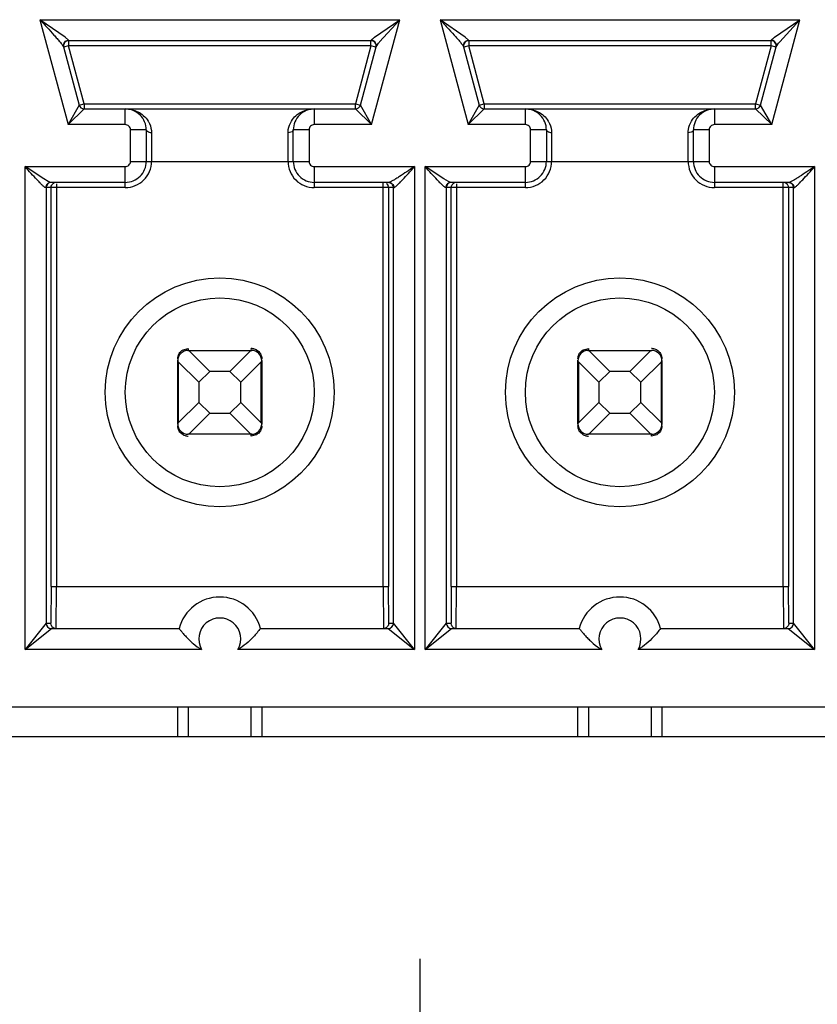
# Model space of a CAD drawing. Header units: inches. Extents: x 0 to 34, y 0 to 22.
# Tile 22 of 125: x 9.906 to 10.131, y 5.291 to 5.568. Entities that reach past the tile are written whole.
import ezdxf

# ---------------------------------------------------------------- set-up
doc = ezdxf.new("R2010")
doc.units = ezdxf.units.IN
doc.header["$LTSCALE"] = 1.87
doc.header["$MEASUREMENT"] = 0
doc.layers.get('0').update_dxf_attribs({"linetype": 'CONTINUOUS'})
doc.layers.add('02___PRT_ALL_AXES', color=7, linetype='CONTINUOUS')
doc.layers.add('DIMENSIONS', color=7, linetype='CONTINUOUS')
doc.styles.get("Standard").update_dxf_attribs({"font": 'txt', "width": 0.8})
doc.dimstyles.new('DIMSTYLE_2', dxfattribs={"dimtxt": 0.125, "dimasz": 0.18, "dimexe": 0.125, "dimexo": 0.0625, "dimgap": 0.09, "dimtad": 0, "dimtih": 1, "dimtoh": 1, "dimdec": 3, "dimlfac": 1.3333333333, "dimzin": 4, "dimdsep": 46, "dimtxsty": 'STANDARD', "dimblk": '_FILLED', "dimblk1": '_FILLED', "dimblk2": '_FILLED', "dimcen": 0.09, "dimadec": 0, "dimazin": 0, "dimtp": 0.001, "dimtm": 0.001, "dimtfac": 1, "dimtdec": 3, "dimtofl": 0, "dimtmove": 0, "dimatfit": 3, "dimldrblk": '_FILLED', "dimfxl": 1, "dimtolj": 1, "dimtzin": 4, "dimarcsym": 0})

# ---------------------------------------------------------------- blocks, each defined once
blk = doc.blocks.new('*D7')
at = {"layer": 'DIMENSIONS', "color": 2, "linetype": 'CONTINUOUS'}
blk.add_line((10.0188810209, 5.3034613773), (10.0188810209, 4.1254863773), dxfattribs=at)
at = {"layer": 'DIMENSIONS', "color": 2, "linetype": 'CONTINUOUS', "insert": (9.9563810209, 4.0629863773), "char_height": 0.125, "width": 1.425, "attachment_point": 3, "rotation": 90, "line_spacing_factor": 0.9}
blk.add_mtext('4.754{\\Ftxt.shx;\\W1.000000;\\H0.125000; }[120.74]', dxfattribs=at)
blk = doc.blocks.new('_FILLED')
at = {"color": 0, "linetype": 'BYBLOCK'}
blk.add_solid([(0, 0), (-1, 0.1736111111), (-1, -0.1736111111)], dxfattribs=at)

msp = doc.modelspace()

# ---------------------------------------------------------------- linework, layer by layer
at = {"color": 7, "linetype": 'CONTINUOUS'}
for p, q in [((9.9120488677, 5.5676169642), (10.0132133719, 5.5676169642)), ((9.9120488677, 5.5676169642), (9.9199607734, 5.5380893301)), ((9.9191511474, 5.5627213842), (9.9120488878, 5.5676168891)), ((10.0053012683, 5.5380893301), (10.0132133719, 5.5676169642)), ((10.0061112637, 5.5627216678), (10.013213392, 5.5676168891)), ((10.007561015, 5.5613684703), (10.0132132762, 5.5676170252)), ((10.0245488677, 5.5676169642), (10.1257133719, 5.5676169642)), ((10.0245488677, 5.5676169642), (10.0324607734, 5.5380893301)), ((10.0316511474, 5.5627213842), (10.0245488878, 5.5676168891)), ((10.1178012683, 5.5380893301), (10.1257133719, 5.5676169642)), ((10.1186112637, 5.5627216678), (10.125713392, 5.5676168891)), ((10.120061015, 5.5613684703), (10.1257132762, 5.5676170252)), ((9.9201007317, 5.5618306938), (9.919111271, 5.5614449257)), ((9.9201007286, 5.5618306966), (9.9191511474, 5.5627213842)), ((9.920140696, 5.5617113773), (9.9201007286, 5.5618306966)), ((10.0051213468, 5.5617113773), (9.9201406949, 5.5617113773)), ((9.9201406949, 5.5617113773), (9.9201406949, 5.5602349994)), ((10.0051213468, 5.5602349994), (10.0051213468, 5.5617113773)), ((10.0051613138, 5.5618306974), (10.0051213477, 5.5617113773)), ((10.0051613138, 5.5618306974), (10.0061112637, 5.5627216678)), ((10.0326007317, 5.5618306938), (10.031611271, 5.5614449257)), ((10.0326007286, 5.5618306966), (10.0316511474, 5.5627213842)), ((10.032640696, 5.5617113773), (10.0326007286, 5.5618306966)), ((10.1176213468, 5.5617113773), (10.0326406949, 5.5617113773)), ((10.0326406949, 5.5617113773), (10.0326406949, 5.5602349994)), ((10.1176213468, 5.5602349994), (10.1176213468, 5.5617113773)), ((10.1176613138, 5.5618306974), (10.1176213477, 5.5617113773)), ((10.1176613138, 5.5618306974), (10.1186112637, 5.5627216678)), ((9.9186746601, 5.5600020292), (9.9230661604, 5.5436127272)), ((9.9201406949, 5.5602349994), (9.9187146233, 5.5598528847)), ((10.0051213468, 5.5602349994), (9.9201406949, 5.5602349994)), ((9.924492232, 5.5439948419), (9.9201406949, 5.5602349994)), ((10.0051213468, 5.5602349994), (10.0007698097, 5.5439948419)), ((10.0021958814, 5.5436127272), (10.006587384, 5.5600020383)), ((10.0065474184, 5.5598528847), (10.0051213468, 5.5602349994)), ((10.006587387, 5.5600020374), (10.0072586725, 5.5610005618)), ((10.0311746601, 5.5600020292), (10.0355661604, 5.5436127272)), ((10.0326406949, 5.5602349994), (10.0312146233, 5.5598528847)), ((10.1176213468, 5.5602349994), (10.0326406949, 5.5602349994)), ((10.036992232, 5.5439948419), (10.0326406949, 5.5602349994)), ((10.1176213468, 5.5602349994), (10.1132698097, 5.5439948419)), ((10.1146958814, 5.5436127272), (10.119087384, 5.5600020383)), ((10.1190474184, 5.5598528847), (10.1176213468, 5.5602349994)), ((10.119087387, 5.5600020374), (10.1197586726, 5.5610005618)), ((9.9230661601, 5.5436127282), (9.9199607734, 5.5380893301)), ((9.9199607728, 5.5380893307), (9.9244922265, 5.5425184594)), ((9.9230661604, 5.5436127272), (9.924492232, 5.5439948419)), ((9.9244922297, 5.542518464), (10.0007698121, 5.542518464)), ((9.924492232, 5.5439948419), (10.0007698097, 5.5439948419)), ((9.924492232, 5.5439948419), (9.924492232, 5.542518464)), ((9.9360562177, 5.5380893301), (9.9360562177, 5.542518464)), ((9.989205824, 5.542518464), (9.989205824, 5.5380893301)), ((10.0007698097, 5.5439948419), (10.0021958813, 5.5436127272)), ((10.0007698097, 5.542518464), (10.0007698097, 5.5439948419)), ((10.0007698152, 5.5425184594), (10.0053012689, 5.5380893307)), ((10.0053012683, 5.5380893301), (10.0021958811, 5.5436127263)), ((10.0355661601, 5.5436127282), (10.0324607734, 5.5380893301)), ((10.0324607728, 5.5380893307), (10.0369922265, 5.5425184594)), ((10.0355661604, 5.5436127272), (10.036992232, 5.5439948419)), ((10.0369922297, 5.542518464), (10.1132698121, 5.542518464)), ((10.036992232, 5.5439948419), (10.1132698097, 5.5439948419)), ((10.036992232, 5.5439948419), (10.036992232, 5.542518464)), ((10.0485562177, 5.5380893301), (10.0485562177, 5.542518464)), ((10.101705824, 5.542518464), (10.101705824, 5.5380893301)), ((10.1132698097, 5.5439948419), (10.1146958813, 5.5436127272)), ((10.1132698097, 5.542518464), (10.1132698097, 5.5439948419)), ((10.1132698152, 5.5425184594), (10.1178012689, 5.5380893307)), ((10.1178012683, 5.5380893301), (10.1146958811, 5.5436127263)), ((9.9360562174, 5.5380893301), (9.9199607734, 5.5380893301)), ((10.0053012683, 5.5380893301), (9.9892058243, 5.5380893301)), ((10.0485562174, 5.5380893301), (10.0324607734, 5.5380893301)), ((10.1178012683, 5.5380893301), (10.1017058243, 5.5380893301)), ((9.9419617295, 5.5366129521), (9.9375325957, 5.5366129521)), ((9.9375325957, 5.5277546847), (9.9375325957, 5.5366129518)), ((9.9419617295, 5.5366129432), (9.9419617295, 5.5277546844)), ((9.9434381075, 5.5358076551), (9.9434381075, 5.5277546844)), ((9.9818239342, 5.5277546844), (9.9818239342, 5.5358076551)), ((9.9877294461, 5.5366129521), (9.9833003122, 5.5366129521)), ((9.9833003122, 5.5277546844), (9.9833003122, 5.5366129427)), ((9.9877294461, 5.5366129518), (9.9877294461, 5.5277546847)), ((10.0544617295, 5.5366129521), (10.0500325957, 5.5366129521)), ((10.0500325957, 5.5277546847), (10.0500325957, 5.5366129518)), ((10.0544617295, 5.5366129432), (10.0544617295, 5.5277546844)), ((10.0559381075, 5.5358076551), (10.0559381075, 5.5277546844)), ((10.0943239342, 5.5277546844), (10.0943239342, 5.5358076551)), ((10.1002294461, 5.5366129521), (10.0958003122, 5.5366129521)), ((10.0958003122, 5.5277546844), (10.0958003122, 5.5366129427)), ((10.1002294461, 5.5366129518), (10.1002294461, 5.5277546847)), ((9.9131635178, 5.5228257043), (9.9079006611, 5.526278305)), ((9.9079006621, 5.5262783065), (9.9360562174, 5.5262783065)), ((9.9079006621, 5.3904515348), (9.9079006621, 5.5262783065)), ((9.9360562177, 5.5203727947), (9.9360562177, 5.5262783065)), ((9.9375325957, 5.5277546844), (9.9877294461, 5.5277546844)), ((9.9892058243, 5.5262783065), (10.0173613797, 5.5262783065)), ((9.989205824, 5.5262783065), (9.989205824, 5.5203727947)), ((10.0173613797, 5.5262783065), (10.0173613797, 5.3904515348)), ((10.0256635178, 5.5228257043), (10.0204006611, 5.526278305)), ((10.0204006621, 5.5262783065), (10.0485562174, 5.5262783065)), ((10.0204006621, 5.3904515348), (10.0204006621, 5.5262783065)), ((10.0485562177, 5.5203727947), (10.0485562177, 5.5262783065)), ((10.0500325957, 5.5277546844), (10.1002294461, 5.5277546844)), ((10.1017058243, 5.5262783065), (10.1298613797, 5.5262783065)), ((10.101705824, 5.5262783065), (10.101705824, 5.5203727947)), ((10.1298613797, 5.5262783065), (10.1298613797, 5.3904515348)), ((9.9143959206, 5.522119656), (9.9131635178, 5.5228257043)), ((10.0268959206, 5.522119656), (10.0256635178, 5.5228257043)), ((9.9137133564, 5.5206387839), (9.9136868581, 5.5203727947)), ((9.9360562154, 5.5203727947), (9.9136868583, 5.5203727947)), ((9.9138060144, 5.5203727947), (9.9138060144, 5.3978334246)), ((9.9141512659, 5.5213219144), (9.9138956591, 5.5208775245)), ((9.9151334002, 5.5218491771), (9.9143959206, 5.522119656)), ((9.9151334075, 5.5218491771), (9.9144272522, 5.5216567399)), ((9.9360562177, 5.5218491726), (9.9151334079, 5.5218491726)), ((9.9152176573, 5.4081679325), (9.9152176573, 5.5203727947)), ((9.9166939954, 5.5214167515), (9.9166939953, 5.4081681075)), ((10.0101286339, 5.5218491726), (9.989205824, 5.5218491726)), ((10.0115751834, 5.5203727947), (9.9892058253, 5.5203727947)), ((10.0085680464, 5.4081681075), (10.0085680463, 5.5218491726)), ((10.009603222, 5.5214257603), (10.0099502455, 5.5208895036)), ((10.0100443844, 5.5203727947), (10.0100443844, 5.4081679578)), ((10.0101286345, 5.5218491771), (10.0108500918, 5.5216480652)), ((10.0114560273, 5.3978334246), (10.0114560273, 5.5203727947)), ((10.0115506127, 5.5206286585), (10.0115751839, 5.5203727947)), ((10.0262133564, 5.5206387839), (10.0261868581, 5.5203727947)), ((10.0485562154, 5.5203727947), (10.0261868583, 5.5203727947)), ((10.0263060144, 5.5203727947), (10.0263060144, 5.3978334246)), ((10.0266512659, 5.5213219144), (10.0263956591, 5.5208775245)), ((10.0276334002, 5.5218491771), (10.0268959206, 5.522119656)), ((10.0276334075, 5.5218491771), (10.0269272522, 5.5216567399)), ((10.0485562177, 5.5218491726), (10.0276334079, 5.5218491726)), ((10.0277176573, 5.4081679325), (10.0277176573, 5.5203727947)), ((10.0291939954, 5.5214167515), (10.0291939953, 5.4081681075)), ((10.1226286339, 5.5218491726), (10.101705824, 5.5218491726)), ((10.1240751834, 5.5203727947), (10.1017058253, 5.5203727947)), ((10.1210680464, 5.4081681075), (10.1210680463, 5.5218491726)), ((10.1225443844, 5.5203727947), (10.1225443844, 5.4081679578)), ((10.1226286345, 5.5218491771), (10.1233500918, 5.5216480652)), ((10.1239560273, 5.3978334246), (10.1239560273, 5.5203727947)), ((10.1240506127, 5.5206286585), (10.1240751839, 5.5203727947)), ((9.9522963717, 5.4747192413), (9.9537727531, 5.4751015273)), ((9.9536545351, 5.4746012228), (9.9537758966, 5.4745930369)), ((9.9537727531, 5.4751015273), (9.9537727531, 5.4746050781)), ((9.9537727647, 5.4746050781), (9.9714893, 5.4746050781)), ((9.9537758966, 5.4745930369), (9.9540046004, 5.4744952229)), ((9.9712366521, 5.4744760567), (9.9540253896, 5.4744760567)), ((9.95980188, 5.4686995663), (9.9540253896, 5.4744760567)), ((9.9712366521, 5.4744760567), (9.9654601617, 5.4686995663)), ((9.9712366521, 5.4744760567), (9.9714857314, 5.4745929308)), ((9.9714857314, 5.4745929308), (9.9716156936, 5.4745997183)), ((9.9714892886, 5.4748264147), (9.9714892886, 5.4751015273)), ((10.0647963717, 5.4747192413), (10.0662727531, 5.4751015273)), ((10.0661545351, 5.4746012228), (10.0662758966, 5.4745930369)), ((10.0662727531, 5.4751015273), (10.0662727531, 5.4746050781)), ((10.0662727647, 5.4746050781), (10.0839893, 5.4746050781)), ((10.0662758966, 5.4745930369), (10.0665046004, 5.4744952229)), ((10.0837366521, 5.4744760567), (10.0665253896, 5.4744760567)), ((10.07230188, 5.4686995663), (10.0665253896, 5.4744760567)), ((10.0837366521, 5.4744760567), (10.0779601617, 5.4686995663)), ((10.0837366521, 5.4744760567), (10.0839857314, 5.4745929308)), ((10.0839857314, 5.4745929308), (10.0841156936, 5.4745997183)), ((9.9508199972, 5.4539357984), (9.9508199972, 5.4716523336)), ((9.9508321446, 5.471648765), (9.950825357, 5.4717787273)), ((9.9509490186, 5.4713996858), (9.9508321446, 5.471648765)), ((9.9509490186, 5.4713996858), (9.956725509, 5.4656231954)), ((9.9509490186, 5.4713996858), (9.9509490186, 5.4541884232)), ((9.9685365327, 5.4656231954), (9.9743130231, 5.4713996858)), ((9.9743130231, 5.4541884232), (9.9743130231, 5.4713996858)), ((9.9744300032, 5.4716491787), (9.9743321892, 5.471420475)), ((9.9744381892, 5.4717705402), (9.9744300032, 5.4716491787)), ((9.9744420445, 5.4720134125), (9.9744420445, 5.4722480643)), ((9.9744420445, 5.4716523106), (9.9744420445, 5.4539357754)), ((10.0633199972, 5.4539357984), (10.0633199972, 5.4716523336)), ((10.0633321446, 5.471648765), (10.063325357, 5.4717787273)), ((10.0634490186, 5.4713996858), (10.0633321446, 5.471648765)), ((10.0634490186, 5.4713996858), (10.069225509, 5.4656231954)), ((10.0634490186, 5.4713996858), (10.0634490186, 5.4541884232)), ((10.0810365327, 5.4656231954), (10.0868130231, 5.4713996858)), ((10.0868130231, 5.4541884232), (10.0868130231, 5.4713996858)), ((10.0869300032, 5.4716491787), (10.0868321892, 5.471420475)), ((10.0869381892, 5.4717705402), (10.0869300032, 5.4716491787)), ((10.0869420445, 5.4720134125), (10.0869420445, 5.4722480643)), ((10.0869420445, 5.4716523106), (10.0869420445, 5.4539357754)), ((9.956725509, 5.4656231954), (9.95980188, 5.4686995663)), ((9.9654601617, 5.4686995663), (9.95980188, 5.4686995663)), ((9.9654601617, 5.4686995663), (9.9685365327, 5.4656231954)), ((10.069225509, 5.4656231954), (10.07230188, 5.4686995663)), ((10.0779601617, 5.4686995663), (10.07230188, 5.4686995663)), ((10.0779601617, 5.4686995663), (10.0810365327, 5.4656231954)), ((9.956725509, 5.4656231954), (9.956725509, 5.4599649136)), ((9.9685365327, 5.4599649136), (9.9685365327, 5.4656231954)), ((10.069225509, 5.4656231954), (10.069225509, 5.4599649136)), ((10.0810365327, 5.4599649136), (10.0810365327, 5.4656231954)), ((9.956725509, 5.4599649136), (9.9509490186, 5.4541884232)), ((9.95980188, 5.4568885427), (9.956725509, 5.4599649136)), ((9.9685365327, 5.4599649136), (9.9654601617, 5.4568885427)), ((9.9743130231, 5.4541884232), (9.9685365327, 5.4599649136)), ((10.069225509, 5.4599649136), (10.0634490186, 5.4541884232)), ((10.07230188, 5.4568885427), (10.069225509, 5.4599649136)), ((10.0810365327, 5.4599649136), (10.0779601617, 5.4568885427)), ((10.0868130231, 5.4541884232), (10.0810365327, 5.4599649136)), ((9.9540253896, 5.4511120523), (9.95980188, 5.4568885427)), ((9.95980188, 5.4568885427), (9.9654601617, 5.4568885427)), ((9.9654601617, 5.4568885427), (9.9712366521, 5.4511120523)), ((10.0665253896, 5.4511120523), (10.07230188, 5.4568885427)), ((10.07230188, 5.4568885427), (10.0779601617, 5.4568885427)), ((10.0779601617, 5.4568885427), (10.0837366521, 5.4511120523)), ((9.9508199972, 5.4535746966), (9.9508199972, 5.4533400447)), ((9.9508238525, 5.4538175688), (9.9508320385, 5.4539389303)), ((9.9508320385, 5.4539389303), (9.9509298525, 5.454167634)), ((9.9743130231, 5.4541884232), (9.9744298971, 5.453939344)), ((9.9744298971, 5.453939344), (9.9744366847, 5.4538093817)), ((10.0633199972, 5.4535746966), (10.0633199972, 5.4533400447)), ((10.0633238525, 5.4538175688), (10.0633320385, 5.4539389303)), ((10.0633320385, 5.4539389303), (10.0634298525, 5.454167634)), ((10.0868130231, 5.4541884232), (10.0869298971, 5.453939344)), ((10.0869298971, 5.453939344), (10.0869366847, 5.4538093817)), ((9.9537763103, 5.4509951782), (9.9536463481, 5.4509883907)), ((9.971489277, 5.4509830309), (9.9537727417, 5.4509830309)), ((9.9540253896, 5.4511120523), (9.9537763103, 5.4509951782)), ((9.9540253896, 5.4511120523), (9.9712366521, 5.4511120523)), ((9.9714861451, 5.4509950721), (9.9712574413, 5.4510928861)), ((9.9716075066, 5.4509868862), (9.9714861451, 5.4509950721)), ((9.9714892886, 5.4504865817), (9.9714892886, 5.4509830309)), ((9.97296567, 5.4508688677), (9.9714892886, 5.4504865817)), ((10.0662763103, 5.4509951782), (10.0661463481, 5.4509883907)), ((10.083989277, 5.4509830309), (10.0662727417, 5.4509830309)), ((10.0665253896, 5.4511120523), (10.0662763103, 5.4509951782)), ((10.0665253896, 5.4511120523), (10.0837366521, 5.4511120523)), ((10.0839861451, 5.4509950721), (10.0837574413, 5.4510928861)), ((10.0841075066, 5.4509868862), (10.0839861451, 5.4509950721)), ((10.0839892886, 5.4504865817), (10.0839892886, 5.4509830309)), ((10.08546567, 5.4508688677), (10.0839892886, 5.4504865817)), ((9.9152176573, 5.4081679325), (9.9151416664, 5.3978334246)), ((9.9152176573, 5.4081680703), (10.0100443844, 5.4081680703)), ((9.9166180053, 5.3963570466), (9.9166939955, 5.4081681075)), ((10.0085680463, 5.4081681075), (10.0086440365, 5.3963570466)), ((10.0101203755, 5.3978334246), (10.0100443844, 5.4081679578)), ((10.0277176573, 5.4081679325), (10.0276416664, 5.3978334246)), ((10.0277176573, 5.4081680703), (10.1225443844, 5.4081680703)), ((10.0291180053, 5.3963570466), (10.0291939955, 5.4081681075)), ((10.1210680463, 5.4081681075), (10.1211440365, 5.3963570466)), ((10.1226203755, 5.3978334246), (10.1225443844, 5.4081679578)), ((9.9079006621, 5.3904515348), (9.9152860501, 5.3963570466)), ((9.91380601, 5.3978332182), (9.9079006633, 5.3904515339)), ((9.9138060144, 5.3978334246), (9.9151416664, 5.3978334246)), ((9.9152375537, 5.3973121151), (9.9151416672, 5.3978334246)), ((9.9152827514, 5.3963570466), (9.9511950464, 5.3963570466)), ((9.9740669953, 5.3963570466), (10.0099792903, 5.3963570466)), ((10.0099759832, 5.3963570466), (10.0173613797, 5.3904515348)), ((10.0101203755, 5.3978334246), (10.0114560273, 5.3978334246)), ((10.0173613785, 5.3904515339), (10.0114560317, 5.3978332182)), ((10.0204006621, 5.3904515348), (10.0277860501, 5.3963570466)), ((10.02630601, 5.3978332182), (10.0204006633, 5.3904515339)), ((10.0263060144, 5.3978334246), (10.0276416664, 5.3978334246)), ((10.0277375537, 5.3973121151), (10.0276416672, 5.3978334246)), ((10.0277827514, 5.3963570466), (10.0636950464, 5.3963570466)), ((10.0865669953, 5.3963570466), (10.1224792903, 5.3963570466)), ((10.1224759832, 5.3963570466), (10.1298613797, 5.3904515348)), ((10.1226203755, 5.3978334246), (10.1239560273, 5.3978334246)), ((10.1298613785, 5.3904515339), (10.1239560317, 5.3978332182)), ((9.9575166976, 5.3904515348), (9.9079006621, 5.3904515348)), ((10.0173613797, 5.3904515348), (9.9677453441, 5.3904515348)), ((10.0700166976, 5.3904515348), (10.0204006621, 5.3904515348)), ((10.1298613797, 5.3904515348), (10.0802453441, 5.3904515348)), ((10.5097766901, 5.3742113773), (9.5279853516, 5.3742113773)), ((9.9508199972, 5.3659613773), (9.9508199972, 5.3742113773)), ((9.9537727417, 5.3742113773), (9.9537727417, 5.3659613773)), ((9.9714893, 5.3659613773), (9.9714893, 5.3742113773)), ((9.9744420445, 5.3742113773), (9.9744420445, 5.3659613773)), ((10.0633199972, 5.3659613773), (10.0633199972, 5.3742113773)), ((10.0662727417, 5.3742113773), (10.0662727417, 5.3659613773)), ((10.0839893, 5.3659613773), (10.0839893, 5.3742113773)), ((10.0869420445, 5.3742113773), (10.0869420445, 5.3659613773))]:
    msp.add_line(p, q, dxfattribs=at)
for centre, radius in [((9.9626310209, 5.4627940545), 0.0321850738), ((10.0751310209, 5.4627940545), 0.0321850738), ((9.9626310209, 5.4627940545), 0.0265748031), ((10.0751310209, 5.4627940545), 0.0265748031)]:
    msp.add_circle(centre, radius, dxfattribs=at)
for centre, radius, start, end in [((9.9201406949, 5.5602349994), 0.001476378, 90.0000001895, 189.011049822), ((10.0051213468, 5.5602349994), 0.001476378, 345.000000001, 90), ((10.0051441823, 5.5603200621), 0.0015107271, 80.5968892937, 89.3504022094), ((10.0326406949, 5.5602349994), 0.001476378, 90.0000001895, 189.0110498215), ((10.1176213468, 5.5602349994), 0.001476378, 345.0000000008, 90), ((10.1176441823, 5.5603200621), 0.0015107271, 80.5968892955, 89.3504022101), ((9.9200454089, 5.5603683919), 0.0014188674, 185.8368762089, 194.9637983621), ((10.0270851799, 5.5450155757), 0.0254678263, 140.0514003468, 141.1227409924), ((10.0325454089, 5.5603683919), 0.0014188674, 185.8368762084, 194.9637983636), ((10.13958518, 5.5450155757), 0.0254678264, 140.0514003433, 141.1227409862), ((9.924492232, 5.5439948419), 0.001476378, 194.9999980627, 270), ((9.9360562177, 5.5366129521), 0.0059055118, 359.9999128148, 90.0000000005), ((9.989205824, 5.5366129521), 0.0059055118, 89.9988714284, 180.0000000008), ((10.0007698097, 5.5439948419), 0.001476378, 270, 345.0000019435), ((10.036992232, 5.5439948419), 0.001476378, 194.9999980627, 270), ((10.0485562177, 5.5366129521), 0.0059055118, 359.9999128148, 90.0000000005), ((10.101705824, 5.5366129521), 0.0059055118, 89.9988714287, 180.0000000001), ((10.1132698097, 5.5439948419), 0.001476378, 270, 345.0000019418), ((9.9360562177, 5.5366129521), 0.0014763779, 359.9999885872, 90.0000114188), ((9.989205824, 5.5366129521), 0.0014763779, 89.9999885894, 180.0000114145), ((10.0485562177, 5.5366129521), 0.0014763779, 359.9999885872, 90.0000114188), ((10.101705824, 5.5366129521), 0.0014763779, 89.9999885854, 180.0000114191), ((9.9360562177, 5.5277546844), 0.0073818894, 269.999982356, 360), ((9.9360562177, 5.5277546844), 0.0014763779, 269.9999885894, 1.14144e-05), ((9.9360562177, 5.5277546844), 0.0059055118, 269.9999999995, 360), ((9.989205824, 5.5277546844), 0.0073818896, 180, 270.0000099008), ((9.989205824, 5.5277546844), 0.0059055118, 179.9999999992, 270.0000000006), ((9.989205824, 5.5277546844), 0.0014763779, 179.9999885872, 270.0000114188), ((10.0485562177, 5.5277546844), 0.0073818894, 269.999982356, 360), ((10.0485562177, 5.5277546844), 0.0014763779, 269.9999885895, 1.14144e-05), ((10.0485562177, 5.5277546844), 0.0059055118, 269.9999999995, 360), ((10.101705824, 5.5277546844), 0.0073818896, 180, 270.0000099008), ((10.101705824, 5.5277546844), 0.0059055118, 180, 270.0000000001), ((10.101705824, 5.5277546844), 0.0014763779, 179.9999885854, 270.0000114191), ((9.9152658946, 5.520371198), 0.0014598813, 169.8259070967, 179.9373363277), ((9.9153176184, 5.5203626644), 0.0015122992, 160.0957973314, 169.8538319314), ((9.9166934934, 5.5203650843), 0.0014828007, 109.8794210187, 119.8335695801), ((10.008569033, 5.5203737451), 0.0014752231, 45.4895701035, 50.4269843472), ((10.0085304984, 5.5203617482), 0.0015146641, 10.4559840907, 20.3913579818), ((10.0085852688, 5.5203710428), 0.0014591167, 0.0687928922, 10.4873788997), ((10.0277658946, 5.520371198), 0.0014598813, 169.8259070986, 179.9373363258), ((10.0278176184, 5.5203626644), 0.0015122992, 160.0957973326, 169.8538319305), ((10.0291934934, 5.5203650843), 0.0014828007, 109.8794210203, 119.8335695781), ((10.1210691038, 5.5203753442), 0.0014738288, 19.9214625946, 90.0411086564), ((10.1210327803, 5.5203626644), 0.0015122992, 10.1461680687, 19.9042026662), ((10.121084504, 5.520371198), 0.0014598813, 0.0626636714, 10.1740929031), ((9.9537727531, 5.4716523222), 0.0029527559, 90, 179.9997786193), ((9.9537781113, 5.4742286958), 0.0003497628, 45.009582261, 49.6428266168), ((9.9714868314, 5.4720349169), 0.0030666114, 72.6417578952, 89.9540905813), ((9.9714892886, 5.4716523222), 0.0029527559, 0, 89.9997786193), ((9.9715010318, 5.4720917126), 0.0030081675, 60.8638097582, 72.5771701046), ((10.0662727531, 5.4716523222), 0.0029527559, 90, 179.9997786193), ((10.0662781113, 5.4742286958), 0.0003497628, 45.009582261, 49.6428266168), ((10.0839868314, 5.4720349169), 0.0030666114, 72.6417578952, 89.9540905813), ((10.0839892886, 5.4716523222), 0.0029527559, 0, 89.9997786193), ((10.0840010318, 5.4720917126), 0.0030081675, 60.8638097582, 72.5771701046), ((9.9740656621, 5.471646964), 0.0003497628, 315.009582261, 319.6428266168), ((10.0865656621, 5.471646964), 0.0003497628, 315.009582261, 319.6428266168), ((9.9537727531, 5.4539357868), 0.0029527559, 180, 269.9997786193), ((9.9511963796, 5.453941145), 0.0003497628, 135.009582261, 139.6428266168), ((9.9714892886, 5.4539357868), 0.0029527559, 270, 359.9997786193), ((10.0662727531, 5.4539357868), 0.0029527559, 180, 269.9997786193), ((10.0636963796, 5.453941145), 0.0003497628, 135.009582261, 139.6428266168), ((10.0839892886, 5.4539357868), 0.0029527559, 270, 359.9997786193), ((9.9537610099, 5.4534963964), 0.0030081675, 240.8638097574, 252.5771701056), ((9.9714839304, 5.4513594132), 0.0003497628, 225.009582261, 229.6428266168), ((10.0662610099, 5.4534963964), 0.0030081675, 240.8638097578, 252.577170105), ((10.0839839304, 5.4513594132), 0.0003497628, 225.009582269, 229.642826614), ((9.9537752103, 5.4535531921), 0.0030666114, 252.6417578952, 269.9540905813), ((10.0662752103, 5.4535531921), 0.0030666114, 252.6417578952, 269.9540905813), ((9.9626310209, 5.3934042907), 0.0118110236, 14.4775121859, 165.5224878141), ((10.0751310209, 5.3934042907), 0.0118110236, 14.4775121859, 165.5224878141), ((9.9626310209, 5.3934042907), 0.0059054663, 329.9999999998, 210.0000000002), ((10.0751310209, 5.3934042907), 0.0059054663, 329.9999999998, 209.9999999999), ((9.9152824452, 5.3978333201), 0.0014764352, 180.0114326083, 269.9994910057), ((9.9166168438, 5.3978305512), 0.0014735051, 200.5998220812, 270.0451623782), ((10.0099795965, 5.3978333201), 0.0014764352, 270.0005093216, 359.9885669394), ((10.0277824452, 5.3978333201), 0.0014764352, 180.0114326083, 269.9994910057), ((10.0291168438, 5.3978305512), 0.0014735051, 200.599822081, 270.0451623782), ((10.1224795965, 5.3978333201), 0.0014764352, 270.0005093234, 359.9885669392)]:
    msp.add_arc(centre, radius, start, end, dxfattribs=at)
for points, knots in [([(9.9120488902, 5.5676168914), (9.9127202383, 5.5668906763), (9.9140420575, 5.5654603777), (9.9156642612, 5.5636893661), (9.9168774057, 5.5623287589), (9.9176773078, 5.5614143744), (9.9182651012, 5.5606594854), (9.9186199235, 5.5602062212), (9.918674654, 5.5600020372)], [0, 0, 0, 0, 0.2935344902, 0.578126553, 0.7125014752, 0.8351304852, 0.9372582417, 1, 1, 1, 1]), ([(10.0245488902, 5.5676168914), (10.0252202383, 5.5668906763), (10.0265420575, 5.5654603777), (10.0281642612, 5.5636893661), (10.0293774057, 5.5623287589), (10.0301773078, 5.5614143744), (10.0307651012, 5.5606594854), (10.0311199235, 5.5602062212), (10.031174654, 5.5600020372)], [0, 0, 0, 0, 0.2935344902, 0.578126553, 0.7125014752, 0.8351304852, 0.9372582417, 1, 1, 1, 1]), ([(10.0065873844, 5.5600020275), (10.0066871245, 5.5603742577), (10.0065529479, 5.5612627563), (10.005790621, 5.5617444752), (10.0053910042, 5.56181049)], [0, 0, 0, 0, 0.4875559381, 1, 1, 1, 1]), ([(10.1190873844, 5.5600020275), (10.1191871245, 5.5603742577), (10.1190529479, 5.5612627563), (10.118290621, 5.5617444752), (10.1178910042, 5.56181049)], [0, 0, 0, 0, 0.4875559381, 1, 1, 1, 1]), ([(9.919111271, 5.5614449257), (9.9190232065, 5.5613661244), (9.9187252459, 5.5610304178), (9.9186003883, 5.5605506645), (9.9186338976, 5.5602240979)], [0, 0, 0, 0, 0.2646933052, 1, 1, 1, 1]), ([(10.031611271, 5.5614449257), (10.0315232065, 5.5613661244), (10.0312252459, 5.5610304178), (10.0311003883, 5.5605506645), (10.0311338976, 5.5602240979)], [0, 0, 0, 0, 0.2646933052, 1, 1, 1, 1]), ([(9.9360562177, 5.542518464), (9.9372635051, 5.5425184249), (9.9398025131, 5.5419582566), (9.9418026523, 5.5402065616), (9.9424869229, 5.5391028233)], [0, 0, 0, 0, 0.4817727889, 1, 1, 1, 1]), ([(9.9827755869, 5.5391035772), (9.9834599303, 5.5402071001), (9.9854600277, 5.5419584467), (9.9879988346, 5.5425184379), (9.9892060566, 5.542518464)], [0, 0, 0, 0, 0.5182129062, 1, 1, 1, 1]), ([(10.0485562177, 5.542518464), (10.0497635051, 5.5425184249), (10.0523025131, 5.5419582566), (10.0543026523, 5.5402065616), (10.0549869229, 5.5391028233)], [0, 0, 0, 0, 0.4817727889, 1, 1, 1, 1]), ([(10.0952755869, 5.5391035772), (10.0959599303, 5.5402071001), (10.0979600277, 5.5419584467), (10.1004988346, 5.5425184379), (10.1017060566, 5.542518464)], [0, 0, 0, 0, 0.5182129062, 1, 1, 1, 1]), ([(9.9424869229, 5.5391028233), (9.9426294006, 5.5388730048), (9.9431762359, 5.5378593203), (9.9434380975, 5.5366883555), (9.9434381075, 5.5358076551)], [0, 0, 0, 0, 0.2349060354, 1, 1, 1, 1]), ([(9.9818239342, 5.5358076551), (9.981823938, 5.5361176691), (9.9819106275, 5.5372695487), (9.9823316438, 5.5383877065), (9.9827755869, 5.5391035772)], [0, 0, 0, 0, 0.2690239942, 1, 1, 1, 1]), ([(10.0549869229, 5.5391028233), (10.0551294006, 5.5388730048), (10.0556762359, 5.5378593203), (10.0559380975, 5.5366883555), (10.0559381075, 5.5358076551)], [0, 0, 0, 0, 0.2349060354, 1, 1, 1, 1]), ([(10.0943239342, 5.5358076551), (10.094323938, 5.5361176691), (10.0944106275, 5.5372695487), (10.0948316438, 5.5383877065), (10.0952755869, 5.5391035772)], [0, 0, 0, 0, 0.2690239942, 1, 1, 1, 1]), ([(9.9434381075, 5.5358076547), (9.9432547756, 5.5358076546), (9.9427124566, 5.5358528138), (9.941961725, 5.5362158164), (9.9419617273, 5.5366129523)], [0, 0, 0, 0, 0.3158347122, 1, 1, 1, 1]), ([(9.9833003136, 5.5366129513), (9.9833003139, 5.5365069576), (9.9831548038, 5.5361831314), (9.9825942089, 5.5358807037), (9.9820978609, 5.5358076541), (9.9818239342, 5.5358076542)], [0, 0, 0, 0, 0.17581429, 0.5456312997, 1, 1, 1, 1]), ([(10.0559381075, 5.5358076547), (10.0557547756, 5.5358076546), (10.0552124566, 5.5358528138), (10.054461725, 5.5362158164), (10.0544617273, 5.5366129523)], [0, 0, 0, 0, 0.3158347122, 1, 1, 1, 1]), ([(10.0958003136, 5.5366129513), (10.0958003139, 5.5365069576), (10.0956548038, 5.5361831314), (10.0950942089, 5.5358807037), (10.0945978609, 5.5358076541), (10.0943239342, 5.5358076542)], [0, 0, 0, 0, 0.1758142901, 0.5456312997, 1, 1, 1, 1]), ([(9.9136868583, 5.5203727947), (9.9135432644, 5.5203727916), (9.9131990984, 5.5206492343), (9.9126658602, 5.5211069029), (9.9119868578, 5.5217989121), (9.9109475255, 5.5228940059), (9.909577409, 5.5244044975), (9.9084680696, 5.5256438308), (9.9079006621, 5.5262783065)], [0, 0, 0, 0, 0.0519201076, 0.1446430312, 0.2636420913, 0.3983097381, 0.6922330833, 1, 1, 1, 1]), ([(10.0173613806, 5.526278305), (10.0166427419, 5.5257962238), (10.0152384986, 5.524854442), (10.0135099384, 5.523713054), (10.0122106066, 5.5228905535), (10.0113682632, 5.5223805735), (10.0106995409, 5.5220332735), (10.0102916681, 5.5218491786), (10.0101286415, 5.5218491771)], [0, 0, 0, 0, 0.3053246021, 0.596680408, 0.7304463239, 0.8485359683, 0.9424792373, 1, 1, 1, 1]), ([(10.0115751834, 5.5203727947), (10.0117187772, 5.5203727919), (10.0120629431, 5.5206492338), (10.0125961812, 5.5211069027), (10.0132751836, 5.5217989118), (10.014314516, 5.5228940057), (10.0156846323, 5.5244044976), (10.0167939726, 5.5256438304), (10.0173613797, 5.5262783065)], [0, 0, 0, 0, 0.0519200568, 0.1446429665, 0.2636420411, 0.3983097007, 0.6922330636, 1, 1, 1, 1]), ([(10.0261868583, 5.5203727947), (10.0260432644, 5.5203727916), (10.0256990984, 5.5206492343), (10.0251658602, 5.5211069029), (10.0244868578, 5.5217989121), (10.0234475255, 5.5228940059), (10.022077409, 5.5244044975), (10.0209680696, 5.5256438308), (10.0204006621, 5.5262783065)], [0, 0, 0, 0, 0.0519201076, 0.1446430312, 0.2636420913, 0.3983097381, 0.6922330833, 1, 1, 1, 1]), ([(10.1298613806, 5.526278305), (10.1291427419, 5.5257962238), (10.1277384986, 5.524854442), (10.1260099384, 5.523713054), (10.1247106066, 5.5228905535), (10.1238682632, 5.5223805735), (10.1231995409, 5.5220332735), (10.1227916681, 5.5218491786), (10.1226286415, 5.5218491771)], [0, 0, 0, 0, 0.3053246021, 0.596680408, 0.730446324, 0.8485359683, 0.9424792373, 1, 1, 1, 1]), ([(10.1240751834, 5.5203727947), (10.1242187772, 5.5203727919), (10.1245629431, 5.5206492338), (10.1250961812, 5.5211069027), (10.1257751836, 5.5217989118), (10.126814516, 5.5228940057), (10.1281846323, 5.5244044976), (10.1292939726, 5.5256438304), (10.1298613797, 5.5262783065)], [0, 0, 0, 0, 0.0519200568, 0.1446429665, 0.2636420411, 0.3983097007, 0.6922330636, 1, 1, 1, 1]), ([(9.9152176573, 5.5203727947), (9.9152176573, 5.5206275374), (9.9153545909, 5.5211459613), (9.9157349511, 5.5215244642), (9.9159558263, 5.5216513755)], [0, 0, 0, 0, 0.5000029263, 1, 1, 1, 1]), ([(10.0114560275, 5.5203727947), (10.0114560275, 5.5207263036), (10.0111822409, 5.5214600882), (10.0104799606, 5.5218049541), (10.010128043, 5.5218414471)], [0, 0, 0, 0, 0.499790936, 1, 1, 1, 1]), ([(10.0277176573, 5.5203727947), (10.0277176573, 5.5206275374), (10.0278545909, 5.5211459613), (10.0282349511, 5.5215244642), (10.0284558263, 5.5216513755)], [0, 0, 0, 0, 0.5000029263, 1, 1, 1, 1]), ([(10.1239560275, 5.5203727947), (10.1239560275, 5.5207263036), (10.1236822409, 5.5214600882), (10.1229799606, 5.5218049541), (10.122628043, 5.5218414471)], [0, 0, 0, 0, 0.499790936, 1, 1, 1, 1]), ([(9.9508199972, 5.4722480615), (9.9508199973, 5.4727416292), (9.9510995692, 5.4737543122), (9.9518588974, 5.474475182), (9.9522963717, 5.4747192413)], [0, 0, 0, 0, 0.4962896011, 1, 1, 1, 1]), ([(9.9716156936, 5.4745997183), (9.9716199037, 5.4746000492), (9.9716285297, 5.4746005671), (9.9716371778, 5.4746005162), (9.9716415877, 5.4746003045)], [0, 0, 0, 0, 0.4888888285, 1, 1, 1, 1]), ([(9.9729656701, 5.4747192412), (9.9734031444, 5.4744751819), (9.9741624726, 5.4737543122), (9.9744420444, 5.4727416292), (9.9744420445, 5.4722480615)], [0, 0, 0, 0, 0.5037103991, 1, 1, 1, 1]), ([(10.0633199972, 5.4722480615), (10.0633199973, 5.4727416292), (10.0635995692, 5.4737543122), (10.0643588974, 5.474475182), (10.0647963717, 5.4747192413)], [0, 0, 0, 0, 0.4962896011, 1, 1, 1, 1]), ([(10.0841156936, 5.4745997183), (10.0841199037, 5.4746000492), (10.0841285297, 5.4746005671), (10.0841371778, 5.4746005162), (10.0841415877, 5.4746003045)], [0, 0, 0, 0, 0.4888888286, 1, 1, 1, 1]), ([(10.0854656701, 5.4747192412), (10.0859031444, 5.4744751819), (10.0866624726, 5.4737543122), (10.0869420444, 5.4727416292), (10.0869420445, 5.4722480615)], [0, 0, 0, 0, 0.5037103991, 1, 1, 1, 1]), ([(9.950825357, 5.4717787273), (9.9508250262, 5.4717829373), (9.9508245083, 5.4717915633), (9.9508245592, 5.4718002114), (9.9508247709, 5.4718046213)], [0, 0, 0, 0, 0.4888888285, 1, 1, 1, 1]), ([(10.063325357, 5.4717787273), (10.0633250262, 5.4717829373), (10.0633245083, 5.4717915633), (10.0633245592, 5.4718002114), (10.0633247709, 5.4718046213)], [0, 0, 0, 0, 0.4888888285, 1, 1, 1, 1]), ([(9.9744366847, 5.4538093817), (9.9744370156, 5.4538051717), (9.9744375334, 5.4537965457), (9.9744374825, 5.4537878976), (9.9744372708, 5.4537834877)], [0, 0, 0, 0, 0.4888888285, 1, 1, 1, 1]), ([(10.0869366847, 5.4538093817), (10.0869370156, 5.4538051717), (10.0869375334, 5.4537965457), (10.0869374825, 5.4537878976), (10.0869372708, 5.4537834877)], [0, 0, 0, 0, 0.4888888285, 1, 1, 1, 1]), ([(9.9522963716, 5.4508688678), (9.9518588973, 5.4511129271), (9.9510995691, 5.4518337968), (9.9508199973, 5.4528464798), (9.9508199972, 5.4533400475)], [0, 0, 0, 0, 0.5037103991, 1, 1, 1, 1]), ([(9.9536463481, 5.4509883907), (9.953642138, 5.4509880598), (9.953633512, 5.4509875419), (9.9536248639, 5.4509875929), (9.953620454, 5.4509878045)], [0, 0, 0, 0, 0.4888888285, 1, 1, 1, 1]), ([(9.9744420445, 5.4533400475), (9.9744420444, 5.4528464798), (9.9741624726, 5.4518337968), (9.9734031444, 5.451112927), (9.97296567, 5.4508688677)], [0, 0, 0, 0, 0.4962896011, 1, 1, 1, 1]), ([(10.0647963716, 5.4508688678), (10.0643588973, 5.4511129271), (10.0635995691, 5.4518337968), (10.0633199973, 5.4528464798), (10.0633199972, 5.4533400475)], [0, 0, 0, 0, 0.5037103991, 1, 1, 1, 1]), ([(10.0661463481, 5.4509883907), (10.066142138, 5.4509880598), (10.066133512, 5.4509875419), (10.0661248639, 5.4509875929), (10.066120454, 5.4509878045)], [0, 0, 0, 0, 0.4888888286, 1, 1, 1, 1]), ([(10.0869420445, 5.4533400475), (10.0869420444, 5.4528464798), (10.0866624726, 5.4518337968), (10.0859031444, 5.451112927), (10.08546567, 5.4508688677)], [0, 0, 0, 0, 0.4962896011, 1, 1, 1, 1]), ([(9.9511950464, 5.3963570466), (9.9512141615, 5.3963570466), (9.9512426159, 5.3962608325), (9.951362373, 5.3961637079), (9.9515209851, 5.3959321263), (9.9517534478, 5.3956559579), (9.9520358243, 5.3953085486), (9.9525036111, 5.3947589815), (9.9531823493, 5.3940000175), (9.9541047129, 5.3930602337), (9.9555023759, 5.3917911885), (9.956676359, 5.3909367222), (9.9575166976, 5.3904515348)], [0, 0, 0, 0, 0.0065916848, 0.0260717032, 0.0576148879, 0.100007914, 0.1518161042, 0.2115344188, 0.3490586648, 0.5027464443, 0.6653827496, 1, 1, 1, 1]), ([(9.9740669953, 5.3963570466), (9.9734505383, 5.3955687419), (9.971586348, 5.3933318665), (9.9693754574, 5.3913927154), (9.9677453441, 5.3904515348)], [0, 0, 0, 0, 0.349621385, 1, 1, 1, 1]), ([(10.0101203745, 5.3978334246), (10.0101203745, 5.397498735), (10.009877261, 5.3968062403), (10.0092401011, 5.3964432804), (10.0089104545, 5.3963819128)], [0, 0, 0, 0, 0.4995369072, 1, 1, 1, 1]), ([(10.0636950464, 5.3963570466), (10.0637141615, 5.3963570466), (10.0637426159, 5.3962608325), (10.063862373, 5.3961637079), (10.0640209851, 5.3959321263), (10.0642534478, 5.3956559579), (10.0645358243, 5.3953085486), (10.0650036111, 5.3947589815), (10.0656823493, 5.3940000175), (10.0666047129, 5.3930602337), (10.0680023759, 5.3917911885), (10.069176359, 5.3909367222), (10.0700166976, 5.3904515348)], [0, 0, 0, 0, 0.0065916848, 0.0260717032, 0.0576148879, 0.100007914, 0.1518161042, 0.2115344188, 0.3490586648, 0.5027464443, 0.6653827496, 1, 1, 1, 1]), ([(10.0865669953, 5.3963570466), (10.0859505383, 5.3955687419), (10.084086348, 5.3933318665), (10.0818754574, 5.3913927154), (10.0802453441, 5.3904515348)], [0, 0, 0, 0, 0.349621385, 1, 1, 1, 1]), ([(10.1226203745, 5.3978334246), (10.1226203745, 5.397498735), (10.122377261, 5.3968062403), (10.1217401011, 5.3964432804), (10.1214104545, 5.3963819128)], [0, 0, 0, 0, 0.4995369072, 1, 1, 1, 1])]:
    msp.add_open_spline(points, degree=3, knots=knots, dxfattribs=at)
for points in [[(9.9144272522, 5.5216567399), (9.9140655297, 5.5214544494), (9.9137922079, 5.5210456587), (9.9137133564, 5.5206387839)], [(9.9152823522, 5.5218491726), (9.9148663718, 5.5218491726), (9.9144186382, 5.5216405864), (9.9141512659, 5.5213219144)], [(10.0108500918, 5.5216480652), (10.0112075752, 5.5214426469), (10.011474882, 5.5210339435), (10.0115506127, 5.5206286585)], [(10.0269272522, 5.5216567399), (10.0265655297, 5.5214544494), (10.0262922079, 5.5210456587), (10.0262133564, 5.5206387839)], [(10.0277823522, 5.5218491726), (10.0273663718, 5.5218491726), (10.0269186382, 5.5216405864), (10.0266512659, 5.5213219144)], [(10.1233500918, 5.5216480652), (10.1237075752, 5.5214426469), (10.123974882, 5.5210339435), (10.1240506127, 5.5206286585)]]:
    msp.add_open_spline(points, degree=3, dxfattribs=at)
at = {"layer": '02___PRT_ALL_AXES', "color": 7, "linetype": 'CONTINUOUS'}
msp.add_line((9.5197353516, 5.3659613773), (10.5180266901, 5.3659613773), dxfattribs=at)

# ---------------------------------------------------------------- dimensions: what is measured, and where the dimension line sits
at = {"layer": 'DIMENSIONS', "color": 2, "linetype": 'CONTINUOUS'}
dim = msp.add_ordinate_dim(feature_location=(10.0188810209, 5.3034613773), offset=(0, -1.177975), dtype=1, origin=(6.4537353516, 5.3659613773), dimstyle='DIMSTYLE_2', override={"dimtad": 1, "dimtih": 0, "dimtoh": 0}, dxfattribs=at)
dim.commit()
dim.dimension.update_dxf_attribs({"geometry": '*D7', "text_midpoint": (10.0188810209, 3.3504863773)})

doc.saveas('drawing.dxf')
